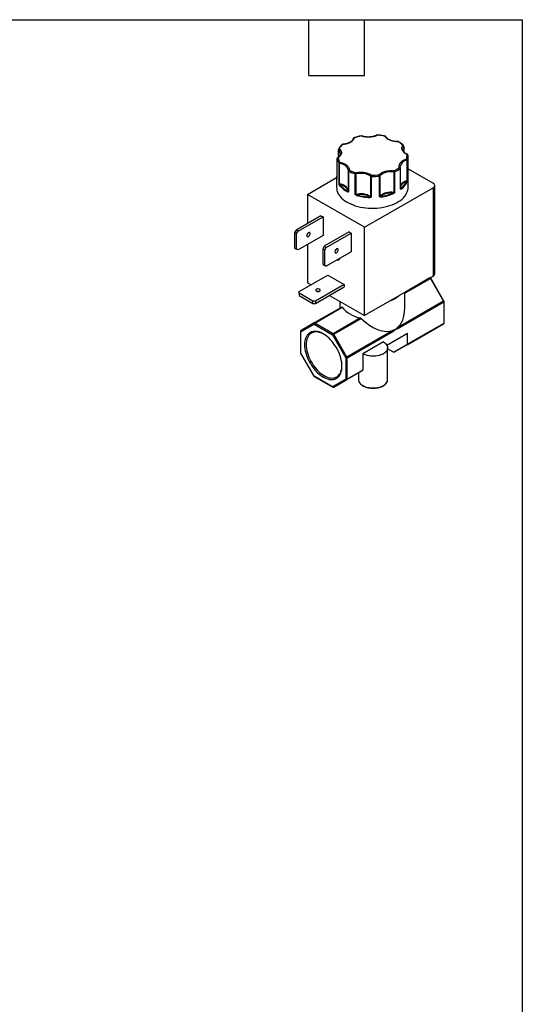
# Model space of a CAD drawing. Header units: inches. Extents: x 0.5 to 21.5, y 0.5 to 16.5.
# Tile 6 of 6: x 16.1 to 21.5, y 5.9 to 16.5. Entities that reach past the tile are written whole.
import ezdxf

# ---------------------------------------------------------------- set-up
doc = ezdxf.new("R2010")
doc.units = ezdxf.units.IN
doc.header["$LTSCALE"] = 2
doc.header["$MEASUREMENT"] = 0
doc.linetypes.add('SLD-Solid', pattern=[0])
doc.layers.add('TEXT', color=140, linetype='SLD-Solid', lineweight=25)

msp = doc.modelspace()

# ---------------------------------------------------------------- linework, layer by layer
for p, q in [((19.518, 15.101), (19.518, 15.017)), ((19.52, 15.018), (19.52, 15.098)), ((20.213, 15.101), (20.213, 15.104)), ((20.223, 15.133), (20.223, 15.077)), ((20.224, 15.076), (20.224, 15.136)), ((19.503, 15.001), (19.503, 14.78)), ((19.503, 15), (19.503, 14.779)), ((19.541, 15.058), (19.541, 15.057)), ((20.256, 14.984), (20.256, 14.764)), ((20.261, 14.988), (20.261, 14.768)), ((20.269, 14.69), (20.269, 15.033)), ((19.526, 14.73), (19.526, 14.951)), ((19.532, 14.727), (19.532, 14.947)), ((19.625, 14.871), (19.625, 14.65)), ((19.625, 14.871), (19.625, 14.871)), ((19.629, 14.866), (19.629, 14.646)), ((20.184, 14.916), (20.184, 14.917)), ((20.186, 14.674), (20.186, 14.894)), ((20.188, 14.677), (20.188, 14.898)), ((20.269, 14.893), (20.539, 14.737)), ((19.186, 14.617), (19.499, 14.798)), ((19.501, 14.821), (19.499, 14.803)), ((19.499, 14.804), (19.499, 14.69)), ((19.701, 14.617), (19.701, 14.837)), ((19.709, 14.616), (19.709, 14.837)), ((19.866, 14.813), (19.866, 14.592)), ((19.873, 14.81), (19.873, 14.59)), ((19.961, 14.594), (19.961, 14.815)), ((19.968, 14.597), (19.968, 14.818)), ((20.115, 14.857), (20.115, 14.637)), ((20.123, 14.858), (20.123, 14.638)), ((19.625, 14.65), (19.625, 14.654)), ((19.625, 14.65), (19.625, 14.65)), ((19.801, 14.262), (20.539, 14.688)), ((20.188, 14.677), (20.188, 14.677)), ((20.539, 14.688), (20.539, 13.735)), ((20.557, 13.76), (20.557, 14.713)), ((19.801, 14.262), (19.186, 14.617)), ((19.186, 14.617), (19.186, 14.304)), ((19.331, 14.387), (19.062, 14.232)), ((19.084, 14.219), (19.353, 14.375)), ((19.331, 14.387), (19.353, 14.375)), ((19.353, 14.375), (19.353, 14.172)), ((19.062, 14.232), (19.047, 14.206)), ((19.084, 14.219), (19.062, 14.232)), ((19.801, 13.309), (19.801, 14.262)), ((19.069, 14.193), (19.047, 14.206)), ((19.047, 14.206), (19.047, 14.038)), ((19.069, 14.193), (19.084, 14.219)), ((19.069, 14.026), (19.069, 14.193)), ((19.353, 14.172), (19.084, 14.017)), ((19.186, 14.194), (19.186, 14.188)), ((19.634, 14.212), (19.365, 14.057)), ((19.387, 14.044), (19.656, 14.2)), ((19.634, 14.212), (19.656, 14.2)), ((19.656, 14.2), (19.656, 13.997)), ((19.047, 14.038), (19.069, 14.026)), ((19.047, 14.038), (19.062, 14.03)), ((19.084, 14.017), (19.062, 14.03)), ((19.084, 14.017), (19.069, 14.026)), ((19.186, 14.076), (19.186, 13.664)), ((19.365, 14.057), (19.35, 14.031)), ((19.372, 14.018), (19.35, 14.031)), ((19.35, 14.031), (19.35, 13.863)), ((19.365, 14.057), (19.387, 14.044)), ((19.372, 14.018), (19.387, 14.044)), ((19.372, 13.85), (19.372, 14.018)), ((19.487, 14.016), (19.49, 14.014)), ((19.656, 13.997), (19.387, 13.842)), ((19.35, 13.863), (19.372, 13.85)), ((19.35, 13.863), (19.365, 13.854)), ((19.365, 13.854), (19.387, 13.842)), ((19.387, 13.842), (19.372, 13.85)), ((19.096, 13.569), (19.405, 13.747)), ((19.405, 13.747), (19.582, 13.645)), ((20.539, 13.735), (19.801, 13.309)), ((20.505, 13.715), (20.234, 13.559)), ((20.234, 13.55), (20.51, 13.71)), ((20.505, 13.715), (20.505, 13.715)), ((20.51, 13.716), (20.508, 13.717)), ((20.51, 13.71), (20.652, 13.464)), ((20.656, 13.467), (20.514, 13.712)), ((19.186, 13.664), (19.224, 13.642)), ((19.582, 13.645), (19.273, 13.467)), ((19.273, 13.441), (19.582, 13.62)), ((19.582, 13.645), (19.582, 13.62)), ((19.096, 13.551), (19.096, 13.569)), ((19.243, 13.467), (19.096, 13.551)), ((19.096, 13.551), (19.096, 13.526)), ((19.096, 13.526), (19.243, 13.441)), ((19.423, 13.528), (19.801, 13.309)), ((20.234, 13.389), (20.234, 13.559)), ((19.273, 13.467), (19.243, 13.467)), ((19.243, 13.441), (19.243, 13.467)), ((19.243, 13.441), (19.273, 13.441)), ((19.555, 13.401), (19.258, 13.23)), ((19.263, 13.229), (19.558, 13.399)), ((19.273, 13.467), (19.273, 13.441)), ((19.534, 13.464), (19.534, 13.389)), ((20.652, 13.464), (20.149, 13.174)), ((20.151, 13.167), (20.654, 13.458)), ((20.654, 13.458), (20.654, 13.226)), ((20.657, 13.23), (20.657, 13.462)), ((19.758, 13.284), (19.463, 13.113)), ((19.468, 13.108), (19.765, 13.28)), ((19.114, 13.135), (19.256, 13.217)), ((19.258, 13.23), (19.116, 13.148)), ((19.256, 13.217), (19.456, 13.101)), ((19.463, 13.113), (19.263, 13.229)), ((20.261, 12.996), (20.652, 13.222)), ((20.654, 13.226), (20.263, 13)), ((20.652, 13.222), (20.51, 13.14)), ((19.111, 13.139), (19.111, 12.908)), ((19.114, 12.904), (19.114, 13.135)), ((19.456, 13.101), (19.598, 12.856)), ((19.61, 12.863), (19.468, 13.108)), ((20.113, 13.153), (19.61, 12.863)), ((19.612, 12.856), (20.115, 13.146)), ((20.263, 13.116), (20.042, 12.989)), ((20.51, 13.14), (20.119, 12.914)), ((20.263, 13), (20.263, 13.116)), ((20.003, 13.026), (19.782, 12.898)), ((20.049, 12.619), (20.049, 12.962)), ((20.114, 12.914), (20.049, 12.952)), ((20.261, 12.996), (20.119, 12.914)), ((19.112, 12.903), (19.254, 12.657)), ((19.256, 12.658), (19.114, 12.904)), ((19.598, 12.856), (19.598, 12.624)), ((19.612, 12.624), (19.612, 12.856)), ((19.782, 12.898), (19.782, 12.723)), ((19.456, 12.543), (19.256, 12.658)), ((19.258, 12.654), (19.458, 12.538)), ((19.736, 12.693), (19.468, 12.538)), ((19.61, 12.62), (19.78, 12.718)), ((19.782, 12.723), (19.612, 12.624)), ((19.736, 12.693), (19.736, 12.619)), ((19.598, 12.624), (19.456, 12.543)), ((19.468, 12.538), (19.61, 12.62))]:
    msp.add_line(p, q)
at = {"flags": 128}
for points in [[(19.765, 15.246), (19.765, 15.247), (19.764, 15.248), (19.764, 15.248), (19.764, 15.248)], [(19.94, 15.257), (19.94, 15.257), (19.94, 15.256), (19.939, 15.256), (19.939, 15.255)], [(19.564, 15.156), (19.564, 15.156), (19.564, 15.156), (19.564, 15.155), (19.564, 15.154)], [(19.503, 15), (19.503, 15.001), (19.503, 15.001)], [(19.624, 14.885), (19.625, 14.881), (19.625, 14.871)], [(19.503, 14.78), (19.503, 14.78), (19.503, 14.779)], [(19.499, 14.69), (19.5, 14.675), (19.503, 14.657), (19.509, 14.64), (19.516, 14.624), (19.526, 14.608), (19.538, 14.592), (19.552, 14.577), (19.569, 14.562), (19.587, 14.548), (19.607, 14.535), (19.628, 14.524), (19.651, 14.513), (19.676, 14.503), (19.701, 14.494), (19.728, 14.486), (19.756, 14.48), (19.784, 14.475), (19.813, 14.471), (19.843, 14.469), (19.873, 14.467), (19.903, 14.468), (19.932, 14.469), (19.962, 14.472), (19.991, 14.476), (20.019, 14.481), (20.047, 14.488), (20.073, 14.496), (20.099, 14.505), (20.123, 14.515), (20.145, 14.526), (20.167, 14.539), (20.186, 14.552), (20.204, 14.566), (20.219, 14.58), (20.233, 14.596), (20.244, 14.612), (20.254, 14.628), (20.261, 14.645), (20.266, 14.662), (20.269, 14.679), (20.269, 14.69)], [(19.214, 14.193), (19.213, 14.199), (19.21, 14.203), (19.206, 14.205), (19.201, 14.206), (19.196, 14.203), (19.191, 14.199), (19.186, 14.193), (19.182, 14.187), (19.179, 14.18), (19.178, 14.173), (19.179, 14.167), (19.182, 14.163), (19.186, 14.16), (19.191, 14.16), (19.196, 14.163), (19.201, 14.167), (19.206, 14.172), (19.21, 14.179), (19.213, 14.186), (19.214, 14.193)], [(19.517, 14.018), (19.516, 14.024), (19.514, 14.028), (19.51, 14.03), (19.505, 14.03), (19.499, 14.028), (19.494, 14.024), (19.489, 14.018), (19.485, 14.012), (19.483, 14.004), (19.482, 13.998), (19.483, 13.992), (19.485, 13.988), (19.489, 13.985), (19.494, 13.985), (19.499, 13.987), (19.505, 13.992), (19.51, 13.997), (19.514, 14.004), (19.516, 14.011), (19.517, 14.018)], [(20.514, 13.712), (20.514, 13.712), (20.513, 13.712), (20.513, 13.711), (20.512, 13.711), (20.51, 13.71)], [(19.281, 13.593), (19.276, 13.59), (19.274, 13.585), (19.274, 13.581), (19.276, 13.577), (19.281, 13.573), (19.287, 13.57), (19.295, 13.569), (19.302, 13.569), (19.31, 13.57), (19.316, 13.573), (19.321, 13.577), (19.323, 13.581), (19.323, 13.585), (19.321, 13.59), (19.316, 13.593), (19.31, 13.596), (19.302, 13.597), (19.295, 13.597), (19.287, 13.596), (19.281, 13.593)], [(20.652, 13.464), (20.653, 13.465), (20.654, 13.466), (20.655, 13.466), (20.655, 13.467), (20.656, 13.467)], [(19.557, 12.763), (19.556, 12.785), (19.554, 12.807), (19.55, 12.83), (19.544, 12.853), (19.537, 12.876), (19.529, 12.899), (19.519, 12.922), (19.508, 12.945), (19.495, 12.968), (19.481, 12.989), (19.467, 13.01), (19.451, 13.03), (19.435, 13.048), (19.418, 13.065), (19.401, 13.081), (19.383, 13.095), (19.365, 13.107), (19.347, 13.117), (19.329, 13.126), (19.311, 13.133), (19.294, 13.137), (19.277, 13.139), (19.26, 13.14), (19.245, 13.138), (19.23, 13.134), (19.217, 13.128), (19.204, 13.12), (19.193, 13.111), (19.183, 13.099), (19.174, 13.086), (19.167, 13.07), (19.162, 13.054), (19.157, 13.036), (19.155, 13.016), (19.154, 12.996), (19.155, 12.975), (19.157, 12.953), (19.162, 12.93), (19.167, 12.907), (19.174, 12.884), (19.183, 12.86), (19.193, 12.837), (19.204, 12.814), (19.217, 12.792), (19.23, 12.77), (19.245, 12.75), (19.26, 12.73), (19.277, 12.712), (19.294, 12.694), (19.311, 12.679), (19.329, 12.665), (19.347, 12.653), (19.365, 12.642), (19.383, 12.634), (19.401, 12.627), (19.418, 12.622), (19.435, 12.62), (19.451, 12.62), (19.467, 12.621), (19.481, 12.625), (19.495, 12.631), (19.508, 12.639), (19.519, 12.649), (19.529, 12.661), (19.537, 12.674), (19.544, 12.689), (19.55, 12.706), (19.554, 12.724), (19.556, 12.743), (19.557, 12.763)], [(19.36, 13.11), (19.347, 13.117), (19.329, 13.124), (19.312, 13.129), (19.295, 13.133), (19.279, 13.134), (19.263, 13.133), (19.248, 13.129), (19.235, 13.124), (19.222, 13.117), (19.211, 13.108), (19.201, 13.097), (19.192, 13.084), (19.185, 13.069), (19.179, 13.053), (19.175, 13.035), (19.173, 13.016), (19.172, 12.996), (19.173, 12.975), (19.175, 12.953), (19.179, 12.931), (19.185, 12.908), (19.192, 12.885), (19.201, 12.862), (19.211, 12.84), (19.222, 12.817), (19.235, 12.795), (19.248, 12.774), (19.263, 12.754), (19.279, 12.735), (19.295, 12.718), (19.312, 12.701), (19.329, 12.687), (19.347, 12.674), (19.365, 12.662), (19.382, 12.653), (19.4, 12.646), (19.417, 12.64), (19.434, 12.637), (19.45, 12.636), (19.466, 12.637), (19.481, 12.64), (19.494, 12.645), (19.507, 12.653), (19.518, 12.662), (19.528, 12.673), (19.537, 12.686), (19.544, 12.701), (19.55, 12.717), (19.554, 12.735), (19.556, 12.754), (19.557, 12.769)], [(19.468, 13.108), (19.467, 13.107), (19.465, 13.106), (19.463, 13.105), (19.462, 13.104), (19.46, 13.103), (19.458, 13.103), (19.457, 13.102), (19.456, 13.101)], [(20.003, 13.026), (20.016, 13.018), (20.026, 13.009), (20.035, 12.999), (20.042, 12.989), (20.046, 12.978), (20.049, 12.967), (20.049, 12.956), (20.046, 12.946), (20.042, 12.935), (20.035, 12.925), (20.026, 12.915), (20.016, 12.906), (20.003, 12.898), (19.989, 12.891), (19.973, 12.885), (19.957, 12.879), (19.939, 12.876), (19.921, 12.873), (19.902, 12.872), (19.883, 12.872), (19.864, 12.873), (19.846, 12.876), (19.828, 12.879), (19.812, 12.885), (19.796, 12.891), (19.782, 12.898)], [(19.114, 12.904), (19.113, 12.903), (19.113, 12.903), (19.112, 12.903), (19.112, 12.903)], [(19.598, 12.856), (19.599, 12.856), (19.6, 12.857), (19.602, 12.858), (19.603, 12.859), (19.605, 12.86), (19.607, 12.861), (19.608, 12.862), (19.61, 12.863)], [(19.736, 12.619), (19.736, 12.613), (19.738, 12.606)], [(19.738, 12.606), (19.739, 12.603), (19.743, 12.592), (19.75, 12.582), (19.759, 12.572), (19.769, 12.563), (19.782, 12.555), (19.796, 12.548), (19.812, 12.542), (19.828, 12.536), (19.846, 12.533), (19.864, 12.53), (19.883, 12.529), (19.902, 12.529), (19.921, 12.53), (19.939, 12.533), (19.957, 12.536), (19.973, 12.542), (19.989, 12.548), (20.003, 12.555), (20.016, 12.563), (20.026, 12.572), (20.035, 12.582), (20.042, 12.592), (20.046, 12.603), (20.047, 12.603)], [(20.047, 12.603), (20.049, 12.613), (20.049, 12.619)]]:
    msp.add_lwpolyline(points, dxfattribs=at)
for centre, radius, start, end in [((19.686, 15.217), 0.00843, 79.5448, 174.1358), ((19.685, 15.223), 0.00343, 37.7857, 99.7423), ((19.768, 15.244), 0.00348, 76.2254, 140.9738), ((19.936, 15.251), 0.00471, 51.8207, 112.9202), ((20.024, 15.241), 0.00249, 93.464, 159.0372), ((20.024, 15.234), 0.00806, 32.8862, 104.6391), ((20.16, 15.185), 0.00417, 355.6598, 21.2938), ((20.167, 15.18), 0.0054, 62.6991, 122.7114), ((19.522, 15.101), 0.00421, 182.3255, 231.5043), ((19.533, 15.097), 0.0131, 110.7637, 175.8007), ((19.526, 15.101), 0.00794, 74.6015, 145.6762), ((19.485, 15.054), 0.0555, 3.3554, 51.6524), ((19.562, 15.148), 0.00653, 65.3882, 129.0347), ((20.262, 15.103), 0.0493, 142.3697, 179.2976), ((20.211, 15.132), 0.0118, 5.3593, 77.8351), ((20.216, 15.137), 0.00691, 47.3459, 112.1388), ((20.22, 15.136), 0.00376, 322.5721, 359.125), ((19.513, 14.999), 0.0101, 91.0241, 173.6475), ((19.654, 15.04), 0.156, 194.8864, 214.9105), ((19.51, 15.005), 0.00509, 55.197, 118.1319), ((20.268, 14.9), 0.0851, 97.7987, 168.0195), ((20.234, 14.984), 0.0224, 0.7343, 37.3425), ((20.251, 14.987), 0.0105, 6.2269, 86.6145), ((20.253, 14.995), 0.0116, 286.206, 299.5341), ((20.256, 14.99), 0.00584, 297.008, 337.0213), ((20.262, 15.044), 0.00407, 73.3017, 134.4687), ((20.26, 15.038), 0.00905, 6.2887, 96.3169), ((20.132, 15.034), 0.137, 340.393, 350.9876), ((20.14, 15.033), 0.129, 351.0408, 2.6876), ((19.538, 14.95), 0.0116, 101.243, 174.5281), ((19.533, 14.957), 0.0097, 220.1044, 263.5207), ((19.566, 14.947), 0.0334, 155.6328, 179.8227), ((19.528, 14.843), 0.105, 23.676, 87.7736), ((19.634, 14.87), 0.00893, 82.8689, 173.7698), ((19.63, 14.871), 0.00522, 186.311, 249.5354), ((19.645, 14.866), 0.0162, 126.2033, 177.8217), ((19.836, 15.276), 0.459, 243.1296, 252.8511), ((20.16, 14.857), 0.0447, 161.958, 179.9464), ((20.106, 14.858), 0.0172, 1.8091, 50.3962), ((19.974, 15.189), 0.362, 294.3057, 305.6889), ((20.172, 14.894), 0.014, 3.4569, 63.9043), ((20.179, 14.898), 0.0085, 26.7228, 101.6119), ((20.183, 14.898), 0.00462, 301.8753, 355.7879), ((19.63, 14.804), 0.131, 165.7076, 179.9232), ((19.628, 14.804), 0.129, 180.0137, 190.4781), ((19.505, 14.78), 0.00423, 123.3242, 177.2281), ((19.507, 14.778), 0.00499, 147.7215, 184.6451), ((19.722, 14.837), 0.0217, 141.2671, 179.1773), ((19.705, 14.853), 0.0166, 253.3093, 283.3735), ((19.683, 14.837), 0.0262, 0.4258, 31.4889), ((19.76, 14.647), 0.196, 57.4373, 104.9767), ((19.88, 14.812), 0.0138, 115.0244, 176.3959), ((19.873, 14.824), 0.0134, 236.0818, 270.9642), ((20.228, 14.81), 0.354, 177.7491, 180.0051), ((19.884, 15.47), 0.66, 269.0778, 276.7049), ((19.912, 14.815), 0.0488, 0.0345, 16.4726), ((19.956, 14.817), 0.0123, 4.8547, 73.9637), ((19.96, 14.828), 0.0134, 275.8187, 298.6921), ((19.963, 14.823), 0.00735, 299.2659, 317.3581), ((20.082, 14.686), 0.175, 79.2873, 130.8457), ((20.117, 14.873), 0.0159, 261.9893, 293.0401), ((20.274, 14.668), 0.097, 100.5601, 152.5029), ((20.254, 14.771), 0.00749, 281.4003, 333.2523), ((20.268, 14.764), 0.0116, 181.2682, 199.5239), ((20.256, 14.754), 0.00556, 43.6047, 82.0001), ((19.533, 14.737), 0.0097, 220.1044, 263.5207), ((19.534, 14.715), 0.00892, 106.2357, 132.7429), ((19.514, 14.727), 0.0181, 347.4507, 359.182), ((19.531, 14.629), 0.0982, 17.1277, 89.4411), ((19.538, 14.713), 0.00595, 103.1898, 174.7697), ((19.745, 14.886), 0.274, 218.91, 242.0821), ((19.625, 14.643), 0.00781, 123.7096, 177.5294), ((19.622, 14.65), 0.00366, 307.196, 354.3848), ((19.63, 14.651), 0.00522, 186.311, 249.5354), ((20.183, 14.678), 0.00484, 302.5108, 346.6584), ((20.191, 14.679), 0.00337, 203.9197, 234.8775), ((20.185, 14.673), 0.00531, 336.8951, 34.2852), ((20.188, 14.673), 0.00681, 3.7657, 66.1403), ((20.073, 14.836), 0.204, 306.9518, 335.1887), ((20.252, 14.75), 0.00537, 6.0934, 84.8019), ((20.53, 14.713), 0.0262, 290.7834, 69.2166), ((19.629, 14.645), 0.00574, 155.5907, 208.3396), ((19.705, 14.633), 0.0166, 253.3093, 283.3735), ((19.656, 14.665), 0.0755, 311.9092, 315.7861), ((19.76, 14.427), 0.196, 57.4373, 104.9767), ((19.723, 14.617), 0.0138, 181.064, 196.3411), ((19.726, 14.604), 0.0116, 144.2057, 179.3572), ((19.88, 15.2), 0.618, 254.4973, 267.9166), ((19.928, 14.582), 0.0706, 174.3513, 180.0103), ((19.86, 14.592), 0.00622, 324.5524, 357.8649), ((19.876, 14.592), 0.0121, 197.6008, 222.5445), ((19.873, 14.603), 0.0134, 236.0818, 270.9642), ((19.96, 14.605), 0.0111, 273.7659, 313.4497), ((19.96, 14.595), 0.00927, 320.1217, 352.5822), ((20.082, 14.465), 0.175, 79.2873, 130.8457), ((19.973, 14.598), 0.0053, 182.2516, 220.8035), ((19.956, 14.588), 0.0204, 0.0794, 19.7586), ((19.902, 15.131), 0.548, 277.7892, 292.3438), ((20.102, 14.624), 0.009, 1.5464, 47.7468), ((20.117, 14.653), 0.0159, 261.9893, 293.0401), ((20.09, 14.637), 0.0245, 350.757, 359.3975), ((20.052, 14.553), 0.102, 49.0757, 51.8659), ((19.152, 14.209), 0.0405, 312.7145, 347.2909), ((19.455, 14.033), 0.0405, 312.7145, 347.2909), ((19.512, 13.932), 0.0234, 252.0771, 347.9175), ((20.508, 13.711), 0.00503, 65.7074, 125.6163), ((20.498, 13.703), 0.0144, 28.8556, 58.0453), ((20.527, 13.763), 0.0302, 294.3747, 354.3052), ((19.299, 13.532), 0.0405, 72.7303, 107.2697), ((19.965, 13.78), 0.329, 291.5681, 308.4265), ((19.809, 13.603), 0.323, 219.0308, 260.9745), ((20.64, 13.457), 0.0144, 1.9565, 31.1437), ((20.652, 13.462), 0.00503, 294.3747, 354.3052), ((19.263, 13.222), 0.00922, 126.3512, 215.1851), ((19.271, 13.216), 0.0154, 122.6055, 177.3945), ((19.26, 13.225), 0.00503, 54.3818, 114.314), ((20.136, 13.167), 0.0144, 1.9565, 31.1437), ((20.649, 13.226), 0.00503, 305.698, 5.6204), ((20.652, 13.231), 0.00503, 294.3747, 354.3052), ((19.116, 13.14), 0.00503, 185.6948, 245.6253), ((19.121, 13.14), 0.00922, 126.3512, 215.1851), ((19.471, 13.1), 0.0154, 122.6055, 177.3945), ((19.455, 13.101), 0.0144, 28.8556, 58.0453), ((20.1, 13.146), 0.0144, 1.9565, 31.1437), ((20.258, 13), 0.00503, 305.698, 5.6204), ((19.116, 12.908), 0.00503, 185.6948, 245.6253), ((19.605, 12.869), 0.0154, 242.6097, 297.3903), ((19.597, 12.855), 0.0144, 1.9565, 31.1437), ((20.414, 10.651), 2.318, 119.9893, 120.0346), ((19.26, 12.658), 0.0048, 172.7442, 235.9436), ((19.464, 12.547), 0.00922, 204.8163, 293.6431), ((19.461, 12.542), 0.00493, 173.6998, 235.0012), ((19.605, 12.638), 0.0154, 242.6097, 297.3903), ((19.606, 12.628), 0.00922, 204.8163, 293.6431), ((19.607, 12.624), 0.00503, 305.698, 5.6204)]:
    msp.add_arc(centre, radius, start, end)
for centre, major_axis, ratio, start_param, end_param in [((19.884, 13.591), (-0.247, 0.429), 0.577335, 3.214425, 3.92695), ((19.884, 13.591), (-0.247, 0.429), 0.577335, 2.009661, 3.068679), ((19.892, 12.783), (0.157, 0.09), 0.00007, 2.37487, 3.141552)]:
    msp.add_ellipse(centre, major_axis=major_axis, ratio=ratio, start_param=start_param, end_param=end_param)
for points, knots in [([(19.678, 15.219), (19.677, 15.216), (19.676, 15.212), (19.672, 15.204), (19.666, 15.197), (19.659, 15.19), (19.651, 15.183), (19.641, 15.177), (19.63, 15.172), (19.618, 15.167), (19.606, 15.163), (19.593, 15.16), (19.581, 15.158), (19.571, 15.156), (19.566, 15.156), (19.564, 15.156)], [0, 0, 0, 0, 0.078372, 0.166123, 0.251676, 0.336111, 0.420025, 0.503614, 0.586894, 0.669644, 0.751236, 0.830092, 0.907255, 0.962771, 1, 1, 1, 1]), ([(19.688, 15.225), (19.687, 15.224), (19.687, 15.221), (19.685, 15.216), (19.683, 15.212), (19.68, 15.208), (19.678, 15.203), (19.674, 15.199), (19.669, 15.193), (19.662, 15.188), (19.655, 15.182), (19.65, 15.179), (19.647, 15.177)], [0, 0, 0, 0, 0.083729, 0.166966, 0.249962, 0.332971, 0.416246, 0.500037, 0.625413, 0.749962, 0.87454, 1, 1, 1, 1]), ([(19.684, 15.226), (19.684, 15.226), (19.682, 15.226), (19.681, 15.224), (19.68, 15.223), (19.679, 15.222)], [0, 0, 0, 0, 0.262254, 0.616589, 1, 1, 1, 1]), ([(19.764, 15.248), (19.763, 15.248), (19.755, 15.246), (19.741, 15.243), (19.719, 15.238), (19.7, 15.232), (19.689, 15.228), (19.684, 15.226)], [0, 0, 0, 0, 0.013132, 0.275625, 0.543696, 0.815982, 1, 1, 1, 1]), ([(19.769, 15.247), (19.768, 15.247), (19.767, 15.248), (19.765, 15.248), (19.764, 15.248), (19.763, 15.248)], [0, 0, 0, 0, 0.325159, 0.977768, 1, 1, 1, 1]), ([(19.939, 15.255), (19.937, 15.254), (19.933, 15.252), (19.927, 15.249), (19.921, 15.247), (19.915, 15.244), (19.908, 15.242), (19.896, 15.239), (19.879, 15.235), (19.855, 15.233), (19.831, 15.233), (19.81, 15.235), (19.792, 15.238), (19.778, 15.242), (19.77, 15.245), (19.765, 15.246)], [0, 0, 0, 0, 0.040712, 0.081199, 0.121575, 0.161957, 0.202462, 0.243205, 0.371568, 0.500042, 0.628406, 0.75688, 0.838051, 0.918781, 1, 1, 1, 1]), ([(19.842, 15.235), (19.837, 15.235), (19.829, 15.235), (19.817, 15.236), (19.808, 15.237), (19.797, 15.239), (19.785, 15.242), (19.776, 15.245), (19.771, 15.247), (19.769, 15.247)], [0, 0, 0, 0, 0.21588, 0.30328, 0.447675, 0.596441, 0.754714, 0.918293, 1, 1, 1, 1]), ([(19.934, 15.256), (19.932, 15.254), (19.925, 15.251), (19.914, 15.247), (19.902, 15.243), (19.889, 15.239), (19.877, 15.237), (19.866, 15.236), (19.855, 15.235), (19.847, 15.235), (19.842, 15.235)], [0, 0, 0, 0, 0.109448, 0.253461, 0.395459, 0.532695, 0.666985, 0.763601, 0.859971, 1, 1, 1, 1]), ([(19.94, 15.257), (19.939, 15.257), (19.937, 15.257), (19.935, 15.256), (19.934, 15.255)], [0, 0, 0, 0, 0.463142, 1, 1, 1, 1]), ([(20.024, 15.243), (20.02, 15.244), (20.008, 15.247), (19.988, 15.251), (19.964, 15.254), (19.948, 15.256), (19.94, 15.257), (19.94, 15.257)], [0, 0, 0, 0, 0.1539259, 0.4421599, 0.7204845, 0.9886385, 1, 1, 1, 1]), ([(20.165, 15.184), (20.162, 15.184), (20.157, 15.184), (20.149, 15.184), (20.142, 15.185), (20.134, 15.185), (20.127, 15.186), (20.114, 15.188), (20.097, 15.192), (20.076, 15.199), (20.057, 15.208), (20.043, 15.217), (20.034, 15.226), (20.027, 15.234), (20.023, 15.239), (20.022, 15.242)], [0, 0, 0, 0, 0.040712, 0.081199, 0.121575, 0.161957, 0.202462, 0.243205, 0.371568, 0.500042, 0.628406, 0.75688, 0.838051, 0.918781, 1, 1, 1, 1]), ([(20.03, 15.239), (20.03, 15.239), (20.03, 15.241), (20.027, 15.243), (20.025, 15.243), (20.024, 15.244)], [0, 0, 0, 0, 0.192559, 0.614668, 1, 1, 1, 1]), ([(20.164, 15.186), (20.158, 15.186), (20.147, 15.186), (20.131, 15.187), (20.117, 15.189), (20.105, 15.192), (20.094, 15.195), (20.084, 15.199), (20.073, 15.203), (20.062, 15.209), (20.05, 15.217), (20.038, 15.227), (20.033, 15.234), (20.031, 15.239)], [0, 0, 0, 0, 0.099964, 0.18979, 0.269479, 0.339037, 0.416022, 0.477549, 0.538494, 0.633341, 0.733479, 0.854257, 1, 1, 1, 1]), ([(20.17, 15.185), (20.17, 15.185), (20.169, 15.185), (20.167, 15.186), (20.165, 15.186), (20.164, 15.186)], [0, 0, 0, 0, 0.040899, 0.663839, 1, 1, 1, 1]), ([(20.221, 15.142), (20.218, 15.146), (20.21, 15.154), (20.197, 15.165), (20.183, 15.176), (20.173, 15.182), (20.17, 15.184)], [0, 0, 0, 0, 0.221023, 0.52061, 0.820105, 1, 1, 1, 1]), ([(19.528, 15.109), (19.53, 15.108), (19.532, 15.105), (19.536, 15.102), (19.539, 15.098), (19.542, 15.094), (19.544, 15.089), (19.548, 15.082), (19.551, 15.071), (19.551, 15.058), (19.547, 15.044), (19.54, 15.032), (19.531, 15.023), (19.523, 15.016), (19.516, 15.011), (19.513, 15.009)], [0, 0, 0, 0, 0.040712, 0.081199, 0.121575, 0.161957, 0.202462, 0.243205, 0.371568, 0.500042, 0.628406, 0.75688, 0.838051, 0.918781, 1, 1, 1, 1]), ([(19.52, 15.106), (19.519, 15.105), (19.518, 15.103), (19.518, 15.101), (19.518, 15.101)], [0, 0, 0, 0, 0.728938, 1, 1, 1, 1]), ([(19.558, 15.153), (19.557, 15.153), (19.552, 15.149), (19.544, 15.14), (19.533, 15.126), (19.525, 15.115), (19.521, 15.108), (19.52, 15.106)], [0, 0, 0, 0, 0.017265, 0.302451, 0.588817, 0.876594, 1, 1, 1, 1]), ([(19.564, 15.156), (19.563, 15.156), (19.562, 15.156), (19.56, 15.155), (19.558, 15.154), (19.558, 15.153)], [0, 0, 0, 0, 0.1600528, 0.6692823, 1, 1, 1, 1]), ([(19.647, 15.177), (19.645, 15.176), (19.641, 15.174), (19.636, 15.171), (19.629, 15.169), (19.623, 15.166), (19.616, 15.164), (19.608, 15.161), (19.598, 15.159), (19.587, 15.157), (19.576, 15.155), (19.568, 15.154), (19.564, 15.154)], [0, 0, 0, 0, 0.083729, 0.166966, 0.249962, 0.332971, 0.416246, 0.500037, 0.625413, 0.749962, 0.87454, 1, 1, 1, 1]), ([(20.259, 15.047), (20.257, 15.048), (20.253, 15.049), (20.247, 15.052), (20.242, 15.055), (20.237, 15.059), (20.232, 15.062), (20.224, 15.068), (20.215, 15.078), (20.207, 15.091), (20.203, 15.104), (20.202, 15.117), (20.205, 15.127), (20.208, 15.136), (20.212, 15.141), (20.214, 15.144)], [0, 0, 0, 0, 0.040712, 0.081199, 0.121575, 0.161957, 0.202462, 0.243205, 0.371568, 0.500042, 0.628406, 0.75688, 0.838051, 0.918781, 1, 1, 1, 1]), ([(20.263, 15.048), (20.261, 15.049), (20.255, 15.051), (20.247, 15.056), (20.238, 15.062), (20.231, 15.068), (20.225, 15.074), (20.22, 15.081), (20.216, 15.088), (20.214, 15.095), (20.213, 15.099), (20.213, 15.101)], [0, 0, 0, 0, 0.07509, 0.187445, 0.300516, 0.414339, 0.529223, 0.645982, 0.766117, 0.892102, 1, 1, 1, 1]), ([(20.224, 15.136), (20.224, 15.136), (20.224, 15.137), (20.223, 15.139), (20.222, 15.141), (20.221, 15.142), (20.221, 15.142)], [0, 0, 0, 0, 0.045504, 0.438684, 0.87402, 1, 1, 1, 1]), ([(19.504, 15.006), (19.504, 15.005), (19.503, 15.003), (19.503, 15.001), (19.503, 15), (19.503, 15)], [0, 0, 0, 0, 0.614903, 0.900813, 1, 1, 1, 1]), ([(19.508, 15.009), (19.507, 15.009), (19.506, 15.008), (19.505, 15.007), (19.504, 15.006)], [0, 0, 0, 0, 0.444971, 1, 1, 1, 1]), ([(19.541, 15.057), (19.541, 15.055), (19.54, 15.049), (19.538, 15.041), (19.534, 15.033), (19.528, 15.026), (19.521, 15.019), (19.514, 15.013), (19.509, 15.01), (19.508, 15.009)], [0, 0, 0, 0, 0.173379, 0.332349, 0.484966, 0.633759, 0.780607, 0.92655, 1, 1, 1, 1]), ([(20.178, 14.906), (20.177, 14.908), (20.176, 14.91), (20.175, 14.915), (20.174, 14.919), (20.174, 14.923), (20.174, 14.928), (20.175, 14.935), (20.179, 14.946), (20.187, 14.959), (20.199, 14.971), (20.213, 14.981), (20.226, 14.988), (20.238, 14.993), (20.247, 14.996), (20.251, 14.997)], [0, 0, 0, 0, 0.040712, 0.081199, 0.121575, 0.161957, 0.202462, 0.243205, 0.371568, 0.500042, 0.628406, 0.75688, 0.838051, 0.918781, 1, 1, 1, 1]), ([(20.269, 15.039), (20.269, 15.04), (20.268, 15.042), (20.267, 15.045), (20.265, 15.047), (20.263, 15.047), (20.263, 15.047)], [0, 0, 0, 0, 0.255977, 0.55258, 0.874297, 1, 1, 1, 1]), ([(19.535, 14.961), (19.538, 14.961), (19.542, 14.96), (19.55, 14.958), (19.556, 14.956), (19.563, 14.954), (19.57, 14.952), (19.58, 14.948), (19.595, 14.941), (19.61, 14.93), (19.622, 14.918), (19.63, 14.906), (19.634, 14.896), (19.635, 14.887), (19.635, 14.882), (19.635, 14.879)], [0, 0, 0, 0, 0.040712, 0.081199, 0.121575, 0.161957, 0.202462, 0.243205, 0.371568, 0.500042, 0.628406, 0.75688, 0.838051, 0.918781, 1, 1, 1, 1]), ([(19.959, 14.829), (19.96, 14.83), (19.963, 14.832), (19.967, 14.836), (19.971, 14.84), (19.976, 14.843), (19.981, 14.847), (19.99, 14.852), (20.004, 14.859), (20.025, 14.866), (20.048, 14.871), (20.069, 14.873), (20.087, 14.873), (20.102, 14.873), (20.112, 14.872), (20.117, 14.871)], [0, 0, 0, 0, 0.040712, 0.081199, 0.121575, 0.161957, 0.202462, 0.243205, 0.371568, 0.500042, 0.628406, 0.75688, 0.838051, 0.918781, 1, 1, 1, 1]), ([(20.187, 14.902), (20.186, 14.903), (20.185, 14.908), (20.184, 14.913), (20.184, 14.916), (20.184, 14.917)], [0, 0, 0, 0, 0.366437, 0.870509, 1, 1, 1, 1]), ([(20.188, 14.898), (20.188, 14.898), (20.188, 14.899), (20.188, 14.9), (20.187, 14.901), (20.187, 14.902)], [0, 0, 0, 0, 0.095564, 0.879333, 1, 1, 1, 1]), ([(19.503, 14.836), (19.503, 14.836), (19.501, 14.831), (19.501, 14.826), (19.501, 14.821)], [0, 0, 0, 0, 0.028761, 1, 1, 1, 1]), ([(19.502, 14.777), (19.502, 14.777), (19.502, 14.777), (19.502, 14.778), (19.502, 14.778), (19.501, 14.779), (19.501, 14.78), (19.501, 14.78)], [0, 0, 0, 0, 0.188808, 0.379511, 0.575987, 0.781785, 1, 1, 1, 1]), ([(19.503, 14.779), (19.503, 14.779), (19.503, 14.779), (19.503, 14.778), (19.503, 14.777), (19.502, 14.777), (19.502, 14.777)], [0, 0, 0, 0, 0.291242, 0.500217, 0.762096, 1, 1, 1, 1]), ([(19.705, 14.85), (19.708, 14.851), (19.713, 14.852), (19.72, 14.853), (19.727, 14.854), (19.734, 14.855), (19.742, 14.856), (19.755, 14.857), (19.774, 14.857), (19.797, 14.854), (19.82, 14.85), (19.839, 14.843), (19.853, 14.837), (19.864, 14.831), (19.871, 14.827), (19.874, 14.824)], [0, 0, 0, 0, 0.040712, 0.081199, 0.121575, 0.161957, 0.202462, 0.243205, 0.371568, 0.500042, 0.628406, 0.75688, 0.838051, 0.918781, 1, 1, 1, 1]), ([(20.26, 14.758), (20.26, 14.758), (20.26, 14.756), (20.259, 14.755), (20.259, 14.753), (20.258, 14.752), (20.258, 14.751), (20.258, 14.75)], [0, 0, 0, 0, 0.188808, 0.379511, 0.575987, 0.781785, 1, 1, 1, 1]), ([(20.261, 14.768), (20.261, 14.767), (20.261, 14.765), (20.261, 14.763), (20.26, 14.76), (20.26, 14.759), (20.26, 14.758)], [0, 0, 0, 0, 0.291242, 0.500217, 0.762096, 1, 1, 1, 1]), ([(19.528, 14.721), (19.528, 14.722), (19.528, 14.723), (19.527, 14.726), (19.526, 14.728), (19.526, 14.729), (19.526, 14.73)], [0, 0, 0, 0, 0.236129, 0.498993, 0.712542, 1, 1, 1, 1]), ([(19.532, 14.714), (19.532, 14.714), (19.531, 14.715), (19.53, 14.717), (19.529, 14.719), (19.529, 14.721), (19.528, 14.721)], [0, 0, 0, 0, 0.270747, 0.52324, 0.763872, 1, 1, 1, 1]), ([(19.62, 14.65), (19.62, 14.651), (19.62, 14.654), (19.62, 14.657), (19.619, 14.661), (19.618, 14.664), (19.616, 14.668), (19.614, 14.674), (19.608, 14.682), (19.598, 14.692), (19.585, 14.701), (19.572, 14.708), (19.559, 14.713), (19.548, 14.716), (19.541, 14.718), (19.537, 14.719)], [0, 0, 0, 0, 0.040848, 0.081503, 0.122064, 0.162633, 0.203311, 0.244196, 0.372048, 0.500037, 0.627888, 0.755877, 0.837356, 0.918461, 1, 1, 1, 1]), ([(20.189, 14.671), (20.189, 14.671), (20.188, 14.671), (20.187, 14.672), (20.186, 14.673), (20.186, 14.674), (20.186, 14.674)], [0, 0, 0, 0, 0.236129, 0.498993, 0.712542, 1, 1, 1, 1]), ([(20.253, 14.755), (20.251, 14.755), (20.247, 14.753), (20.242, 14.751), (20.237, 14.749), (20.232, 14.747), (20.228, 14.744), (20.22, 14.74), (20.211, 14.733), (20.201, 14.723), (20.194, 14.712), (20.19, 14.702), (20.189, 14.693), (20.189, 14.686), (20.191, 14.681), (20.191, 14.679)], [0, 0, 0, 0, 0.040848, 0.081503, 0.122064, 0.162633, 0.203311, 0.244196, 0.372048, 0.500037, 0.627888, 0.755877, 0.837356, 0.918461, 1, 1, 1, 1]), ([(20.195, 14.673), (20.195, 14.673), (20.194, 14.672), (20.192, 14.671), (20.191, 14.671), (20.19, 14.671), (20.189, 14.671)], [0, 0, 0, 0, 0.270747, 0.52324, 0.763872, 1, 1, 1, 1]), ([(19.624, 14.642), (19.624, 14.642), (19.623, 14.642), (19.621, 14.642), (19.62, 14.642), (19.618, 14.643), (19.617, 14.644), (19.617, 14.644)], [0, 0, 0, 0, 0.188808, 0.379511, 0.575987, 0.781785, 1, 1, 1, 1]), ([(19.629, 14.646), (19.628, 14.645), (19.627, 14.645), (19.626, 14.644), (19.625, 14.643), (19.624, 14.643), (19.624, 14.642)], [0, 0, 0, 0, 0.2912416, 0.5002174, 0.7620959, 1, 1, 1, 1]), ([(19.706, 14.609), (19.706, 14.61), (19.705, 14.611), (19.703, 14.613), (19.702, 14.615), (19.701, 14.616), (19.701, 14.617)], [0, 0, 0, 0, 0.236129, 0.498993, 0.712542, 1, 1, 1, 1]), ([(19.715, 14.604), (19.714, 14.605), (19.712, 14.605), (19.71, 14.606), (19.708, 14.608), (19.707, 14.609), (19.706, 14.609)], [0, 0, 0, 0, 0.270747, 0.52324, 0.763872, 1, 1, 1, 1]), ([(19.858, 14.589), (19.857, 14.59), (19.854, 14.592), (19.849, 14.594), (19.845, 14.597), (19.84, 14.599), (19.835, 14.602), (19.826, 14.605), (19.812, 14.609), (19.794, 14.613), (19.774, 14.615), (19.756, 14.615), (19.741, 14.615), (19.729, 14.613), (19.721, 14.612), (19.717, 14.611)], [0, 0, 0, 0, 0.040848, 0.081503, 0.122064, 0.162633, 0.203311, 0.244196, 0.372048, 0.500037, 0.627888, 0.755877, 0.837356, 0.918461, 1, 1, 1, 1]), ([(19.867, 14.584), (19.867, 14.584), (19.866, 14.583), (19.864, 14.583), (19.862, 14.582), (19.86, 14.582), (19.858, 14.582), (19.858, 14.582)], [0, 0, 0, 0, 0.188808, 0.379511, 0.575987, 0.781785, 1, 1, 1, 1]), ([(19.873, 14.59), (19.873, 14.589), (19.872, 14.588), (19.871, 14.587), (19.869, 14.585), (19.868, 14.585), (19.867, 14.584)], [0, 0, 0, 0, 0.291242, 0.500217, 0.762096, 1, 1, 1, 1]), ([(19.967, 14.589), (19.967, 14.59), (19.966, 14.59), (19.964, 14.591), (19.963, 14.593), (19.962, 14.594), (19.961, 14.594)], [0, 0, 0, 0, 0.236129, 0.498993, 0.712542, 1, 1, 1, 1]), ([(19.977, 14.588), (19.976, 14.588), (19.974, 14.588), (19.972, 14.588), (19.969, 14.588), (19.968, 14.589), (19.967, 14.589)], [0, 0, 0, 0, 0.270747, 0.52324, 0.763872, 1, 1, 1, 1]), ([(20.108, 14.631), (20.106, 14.631), (20.101, 14.631), (20.095, 14.632), (20.089, 14.632), (20.083, 14.632), (20.076, 14.632), (20.065, 14.631), (20.05, 14.629), (20.032, 14.625), (20.014, 14.619), (20.001, 14.613), (19.99, 14.607), (19.982, 14.601), (19.978, 14.597), (19.975, 14.595)], [0, 0, 0, 0, 0.040848, 0.081503, 0.122064, 0.162633, 0.203311, 0.244196, 0.372048, 0.500037, 0.627888, 0.755877, 0.837356, 0.918461, 1, 1, 1, 1]), ([(20.118, 14.63), (20.118, 14.63), (20.117, 14.629), (20.116, 14.627), (20.114, 14.626), (20.112, 14.625), (20.111, 14.625), (20.111, 14.624)], [0, 0, 0, 0, 0.188808, 0.379511, 0.575987, 0.781785, 1, 1, 1, 1]), ([(20.123, 14.638), (20.123, 14.637), (20.122, 14.636), (20.121, 14.634), (20.12, 14.632), (20.119, 14.631), (20.118, 14.63)], [0, 0, 0, 0, 0.2912416, 0.5002174, 0.7620959, 1, 1, 1, 1]), ([(20.514, 13.712), (20.513, 13.713), (20.512, 13.714), (20.511, 13.715), (20.51, 13.716)], [0, 0, 0, 0, 0.727652, 1, 1, 1, 1]), ([(20.657, 13.462), (20.657, 13.462), (20.657, 13.462), (20.657, 13.464), (20.656, 13.466), (20.656, 13.467)], [0, 0, 0, 0, 0.005612, 0.483211, 1, 1, 1, 1]), ([(20.151, 13.167), (20.145, 13.164), (20.139, 13.16), (20.127, 13.153), (20.121, 13.15), (20.115, 13.146)], [0, 0, 0, 0, 0.5, 0.5, 1, 1, 1, 1]), ([(20.652, 13.222), (20.653, 13.222), (20.655, 13.224), (20.657, 13.227), (20.657, 13.229), (20.657, 13.23)], [0, 0, 0, 0, 0.331035, 0.672985, 1, 1, 1, 1]), ([(19.116, 13.148), (19.115, 13.147), (19.113, 13.146), (19.111, 13.143), (19.111, 13.14), (19.111, 13.139)], [0, 0, 0, 0, 0.330903, 0.672921, 1, 1, 1, 1]), ([(19.111, 12.908), (19.111, 12.908), (19.111, 12.907), (19.111, 12.905), (19.112, 12.904), (19.112, 12.903)], [0, 0, 0, 0, 0.005612, 0.483211, 1, 1, 1, 1]), ([(19.254, 12.657), (19.255, 12.656), (19.256, 12.655), (19.257, 12.654), (19.258, 12.654)], [0, 0, 0, 0, 0.727367, 1, 1, 1, 1]), ([(19.458, 12.538), (19.458, 12.538), (19.459, 12.537), (19.461, 12.537), (19.464, 12.537), (19.467, 12.537), (19.468, 12.538), (19.468, 12.538)], [0, 0, 0, 0, 0.033012, 0.317136, 0.631724, 0.972948, 1, 1, 1, 1]), ([(19.739, 12.602), (19.74, 12.6), (19.741, 12.594), (19.746, 12.586), (19.753, 12.576), (19.764, 12.565), (19.781, 12.553), (19.801, 12.543), (19.826, 12.534), (19.854, 12.529), (19.884, 12.526), (19.914, 12.527), (19.943, 12.531), (19.969, 12.538), (19.989, 12.546), (20.003, 12.553), (20.015, 12.561), (20.025, 12.569), (20.034, 12.579), (20.042, 12.59), (20.045, 12.598), (20.046, 12.603)], [0, 0, 0, 0, 0.030533, 0.067243, 0.097869, 0.153783, 0.213551, 0.277202, 0.343798, 0.411451, 0.48012, 0.549822, 0.619626, 0.685241, 0.746147, 0.784158, 0.820801, 0.86519, 0.905416, 0.951616, 1, 1, 1, 1])]:
    msp.add_open_spline(points, degree=3, knots=knots)
for points in [[(19.765, 15.246), (19.738, 15.241), (19.712, 15.234), (19.688, 15.225)], [(20.022, 15.242), (19.995, 15.248), (19.967, 15.252), (19.939, 15.255)], [(20.214, 15.144), (20.2, 15.158), (20.184, 15.172), (20.165, 15.184)], [(19.564, 15.154), (19.549, 15.14), (19.537, 15.125), (19.528, 15.109)], [(19.513, 15.009), (19.517, 14.993), (19.525, 14.977), (19.535, 14.961)], [(20.251, 14.997), (20.257, 15.014), (20.26, 15.03), (20.259, 15.047)], [(19.635, 14.879), (19.657, 14.868), (19.68, 14.858), (19.705, 14.85)], [(20.117, 14.871), (20.128, 14.876), (20.139, 14.882), (20.149, 14.888)], [(20.149, 14.888), (20.159, 14.893), (20.169, 14.9), (20.178, 14.906)], [(19.874, 14.824), (19.902, 14.824), (19.931, 14.825), (19.959, 14.829)], [(20.253, 14.755), (20.254, 14.756), (20.256, 14.758), (20.257, 14.76)], [(20.259, 14.763), (20.258, 14.762), (20.257, 14.761), (20.257, 14.76)], [(20.261, 14.768), (20.261, 14.766), (20.26, 14.764), (20.259, 14.763)], [(19.526, 14.73), (19.527, 14.727), (19.53, 14.725), (19.532, 14.723)], [(19.532, 14.723), (19.533, 14.722), (19.535, 14.72), (19.537, 14.719)], [(19.537, 14.719), (19.557, 14.693), (19.585, 14.67), (19.62, 14.65)], [(19.62, 14.65), (19.622, 14.649), (19.623, 14.648), (19.624, 14.648)], [(20.186, 14.674), (20.188, 14.675), (20.188, 14.675), (20.189, 14.676)], [(20.189, 14.676), (20.19, 14.676), (20.19, 14.677), (20.191, 14.679)], [(20.191, 14.679), (20.22, 14.702), (20.241, 14.728), (20.253, 14.755)], [(19.624, 14.648), (19.625, 14.647), (19.626, 14.646), (19.629, 14.646)], [(19.701, 14.617), (19.704, 14.615), (19.707, 14.613), (19.71, 14.613)], [(19.71, 14.613), (19.712, 14.612), (19.714, 14.611), (19.717, 14.611)], [(19.717, 14.611), (19.761, 14.598), (19.809, 14.591), (19.858, 14.589)], [(19.858, 14.589), (19.86, 14.589), (19.863, 14.588), (19.865, 14.589)], [(19.865, 14.589), (19.867, 14.589), (19.87, 14.589), (19.873, 14.59)], [(19.967, 14.594), (19.965, 14.594), (19.963, 14.594), (19.961, 14.594)], [(19.969, 14.594), (19.969, 14.594), (19.968, 14.594), (19.967, 14.594)], [(19.969, 14.594), (19.971, 14.594), (19.973, 14.594), (19.975, 14.595)], [(19.975, 14.595), (20.023, 14.602), (20.068, 14.614), (20.108, 14.631)], [(20.108, 14.631), (20.11, 14.631), (20.113, 14.632), (20.115, 14.633)], [(20.115, 14.633), (20.117, 14.634), (20.12, 14.636), (20.123, 14.638)], [(19.558, 13.399), (19.556, 13.401), (19.556, 13.402), (19.555, 13.401)], [(19.765, 13.28), (19.763, 13.282), (19.761, 13.283), (19.758, 13.284)], [(20.113, 13.153), (20.126, 13.159), (20.138, 13.166), (20.149, 13.174)], [(20.114, 12.914), (20.116, 12.913), (20.118, 12.913), (20.119, 12.914)], [(19.78, 12.718), (19.781, 12.719), (19.782, 12.721), (19.782, 12.723)]]:
    msp.add_open_spline(points, degree=3)
at = {"layer": 'TEXT'}
for p, q in [((0.5, 16.5), (21.5, 16.5)), ((19.2, 15.9), (19.2, 16.5)), ((19.8, 15.9), (19.8, 16.5)), ((21.5, 16.5), (21.5, 0.5)), ((19.2, 15.9), (19.8, 15.9))]:
    msp.add_line(p, q, dxfattribs=at)

doc.saveas('drawing.dxf')
